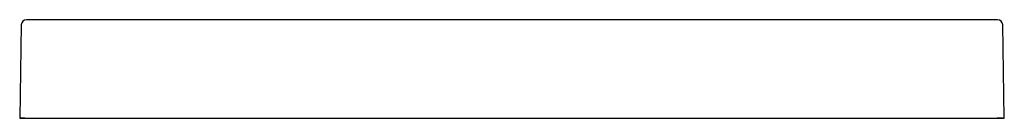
# Model space of a CAD drawing. Header units: millimetres. Extents: x 5339.87 to 5340.623, y 2852.401 to 2852.476.
import ezdxf

# ---------------------------------------------------------------- set-up
doc = ezdxf.new("R2010")
doc.units = ezdxf.units.MM
doc.layers.add('SANINDUSA', color=3, linetype='Continuous')

msp = doc.modelspace()

# ---------------------------------------------------------------- linework, layer by layer
at = {"layer": 'SANINDUSA'}
for p, q in [((5339.87152, 2852.47172), (5339.87028, 2852.40068)), ((5339.88432, 2852.47561), (5339.87552, 2852.47565)), ((5340.60887, 2852.47561), (5339.88432, 2852.47561)), ((5340.61766, 2852.47565), (5340.60887, 2852.47561)), ((5340.6229, 2852.40068), (5340.62166, 2852.47172)), ((5340.62166, 2852.47172), (5340.62166, 2852.47168)), ((5339.87428, 2852.40068), (5339.87028, 2852.40068)), ((5339.87028, 2852.40068), (5340.62151, 2852.40068)), ((5339.87428, 2852.40068), (5339.87028, 2852.40068)), ((5339.87028, 2852.40068), (5340.6229, 2852.40068)), ((5340.62151, 2852.40068), (5340.6175, 2852.40068))]:
    msp.add_line(p, q, dxfattribs=at)
for centre, start, end in [((5339.87552, 2852.47165), 89.49884, 178.99892), ((5340.61766, 2852.47165), 1.00108, 90.50116)]:
    msp.add_arc(centre, 0.004, start, end, dxfattribs=at)

doc.saveas('drawing.dxf')
